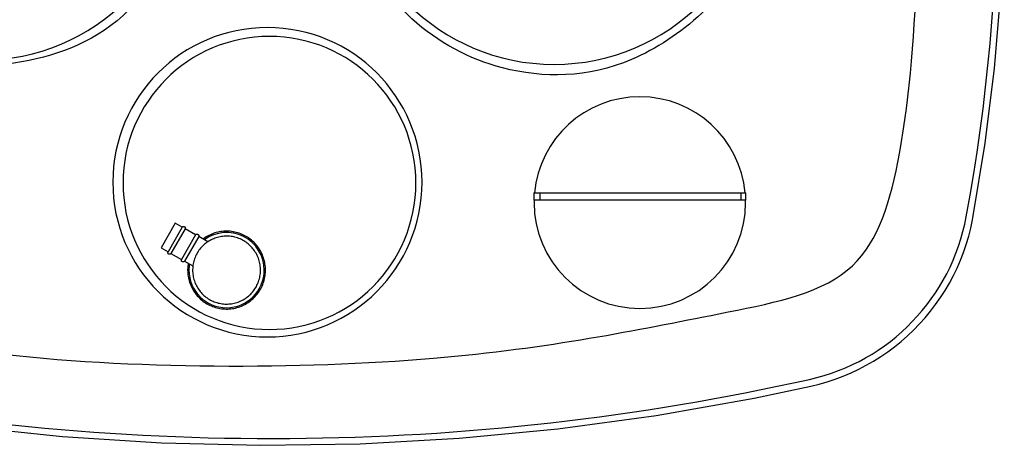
# Model space of a CAD drawing. Header units: millimetres. Extents: x -455 to 454, y -360 to 353.
# Tile 2 of 3: x -151 to 454, y -360 to -99. Entities that reach past the tile are written whole.
import ezdxf

# ---------------------------------------------------------------- set-up
doc = ezdxf.new("R2010")
doc.units = ezdxf.units.MM
doc.layers.add('Material 1', color=7, linetype='Continuous', true_color=0xe6e6e6)
doc.layers.add('Material 3', color=251, linetype='Continuous', true_color=0x505050)

msp = doc.modelspace()

# ---------------------------------------------------------------- linework, layer by layer
at = {"layer": 'Material 1'}
for p, q in [((-55.47, -223.55), (-64.12, -238.75)), ((-51.11, -226.03), (-55.47, -223.55)), ((-51.11, -226.03), (-59.76, -241.23)), ((-49.36, -227.03), (-58.01, -242.23)), ((-42.95, -230.67), (-49.36, -227.03)), ((-42.95, -230.67), (-51.6, -245.87)), ((-40.97, -231.8), (-49.62, -247)), ((-35.33, -235), (-40.97, -231.8)), ((-64.12, -238.75), (-59.76, -241.23)), ((-58.01, -242.23), (-51.6, -245.87)), ((-49.62, -247), (-44.55, -249.88))]:
    msp.add_line(p, q, dxfattribs=at)
at = {"layer": 'Material 1', "flags": 128}
for points in [[(434.85, -220.38), (442.4, -174.48), (448.11, -128.31), (451.97, -81.94), (453.97, -35.47), (454.11, 11.05), (452.39, 57.54), (448.81, 103.93), (443.38, 150.13), (436.11, 196.08), (433.98, 207.64)], [(335.26, -323.61), (340.31, -322.38), (345.31, -320.95), (350.25, -319.32), (355.11, -317.49), (359.91, -315.47), (364.61, -313.26), (369.23, -310.87), (373.74, -308.29), (378.15, -305.53), (382.44, -302.6), (386.62, -299.5), (390.67, -296.23), (394.58, -292.81), (398.35, -289.23), (401.98, -285.5), (405.45, -281.64), (408.77, -277.63), (411.92, -273.5), (414.91, -269.24), (417.72, -264.87), (420.36, -260.39), (422.82, -255.8), (425.09, -251.13), (427.17, -246.36), (429.06, -241.52), (430.75, -236.6), (432.25, -231.62), (433.54, -226.58), (434.63, -221.5), (434.85, -220.38)], [(-51.11, -226.03), (-51.09, -225.99), (-51.07, -225.96), (-51.05, -225.93), (-51.02, -225.9), (-50.99, -225.87), (-50.97, -225.84), (-50.94, -225.81), (-50.91, -225.78), (-50.87, -225.76), (-50.84, -225.73), (-50.81, -225.71), (-50.78, -225.69), (-50.74, -225.67), (-50.7, -225.65), (-50.67, -225.63), (-50.63, -225.61), (-50.59, -225.6), (-50.55, -225.59), (-50.52, -225.57), (-50.48, -225.56), (-50.44, -225.56), (-50.4, -225.55), (-50.36, -225.54), (-50.32, -225.54), (-50.28, -225.54), (-50.24, -225.54), (-50.2, -225.54), (-50.16, -225.54), (-50.12, -225.55), (-50.08, -225.55), (-50.04, -225.56), (-50, -225.57), (-49.96, -225.58), (-49.92, -225.59), (-49.88, -225.61), (-49.84, -225.62), (-49.81, -225.64), (-49.77, -225.66), (-49.74, -225.68), (-49.7, -225.7), (-49.67, -225.72), (-49.63, -225.75), (-49.6, -225.77), (-49.57, -225.8), (-49.54, -225.83), (-49.51, -225.85), (-49.49, -225.88), (-49.46, -225.91), (-49.44, -225.95), (-49.41, -225.98), (-49.39, -226.01), (-49.37, -226.05), (-49.35, -226.08), (-49.33, -226.12), (-49.32, -226.16), (-49.3, -226.19), (-49.29, -226.23), (-49.28, -226.27), (-49.27, -226.31), (-49.26, -226.35), (-49.25, -226.39), (-49.24, -226.43), (-49.24, -226.47), (-49.24, -226.51), (-49.24, -226.55), (-49.24, -226.59), (-49.24, -226.63), (-49.24, -226.67), (-49.25, -226.71), (-49.26, -226.75), (-49.27, -226.79), (-49.28, -226.83), (-49.29, -226.87), (-49.3, -226.91), (-49.32, -226.94), (-49.33, -226.98), (-49.35, -227.02), (-49.36, -227.03)], [(-42.95, -230.67), (-42.92, -230.64), (-42.88, -230.61), (-42.85, -230.57), (-42.81, -230.54), (-42.78, -230.52), (-42.74, -230.49), (-42.7, -230.46), (-42.66, -230.44), (-42.62, -230.42), (-42.58, -230.4), (-42.54, -230.38), (-42.49, -230.36), (-42.45, -230.34), (-42.4, -230.33), (-42.36, -230.32), (-42.31, -230.31), (-42.27, -230.3), (-42.22, -230.29), (-42.18, -230.29), (-42.13, -230.29), (-42.08, -230.29), (-42.04, -230.29), (-41.99, -230.29), (-41.94, -230.29), (-41.9, -230.3), (-41.85, -230.31), (-41.81, -230.32), (-41.76, -230.33), (-41.72, -230.35), (-41.67, -230.36), (-41.63, -230.38), (-41.59, -230.4), (-41.54, -230.42), (-41.5, -230.44), (-41.46, -230.46), (-41.42, -230.49), (-41.39, -230.52), (-41.35, -230.55), (-41.31, -230.58), (-41.28, -230.61), (-41.25, -230.64), (-41.22, -230.67), (-41.18, -230.71), (-41.16, -230.75), (-41.13, -230.78), (-41.1, -230.82), (-41.08, -230.86), (-41.06, -230.9), (-41.03, -230.94), (-41.01, -230.99), (-41, -231.03), (-40.98, -231.07), (-40.97, -231.12), (-40.95, -231.16), (-40.94, -231.21), (-40.94, -231.25), (-40.93, -231.3), (-40.92, -231.35), (-40.92, -231.39), (-40.92, -231.44), (-40.92, -231.49), (-40.92, -231.53), (-40.93, -231.58), (-40.93, -231.62), (-40.94, -231.67), (-40.95, -231.72), (-40.96, -231.76), (-40.97, -231.8)], [(-58.01, -242.23), (-58.03, -242.26), (-58.05, -242.3), (-58.07, -242.33), (-58.1, -242.36), (-58.13, -242.39), (-58.15, -242.42), (-58.18, -242.45), (-58.21, -242.48), (-58.24, -242.5), (-58.28, -242.53), (-58.31, -242.55), (-58.34, -242.57), (-58.38, -242.59), (-58.41, -242.61), (-58.45, -242.63), (-58.49, -242.64), (-58.53, -242.66), (-58.56, -242.67), (-58.6, -242.68), (-58.64, -242.69), (-58.68, -242.7), (-58.72, -242.71), (-58.76, -242.71), (-58.8, -242.72), (-58.84, -242.72), (-58.88, -242.72), (-58.92, -242.72), (-58.96, -242.71), (-59, -242.71), (-59.04, -242.7), (-59.08, -242.7), (-59.12, -242.69), (-59.16, -242.68), (-59.2, -242.66), (-59.24, -242.65), (-59.28, -242.63), (-59.31, -242.62), (-59.35, -242.6), (-59.38, -242.58), (-59.42, -242.56), (-59.45, -242.53), (-59.48, -242.51), (-59.52, -242.49), (-59.55, -242.46), (-59.58, -242.43), (-59.61, -242.4), (-59.63, -242.37), (-59.66, -242.34), (-59.68, -242.31), (-59.71, -242.28), (-59.73, -242.24), (-59.75, -242.21), (-59.77, -242.17), (-59.79, -242.14), (-59.8, -242.1), (-59.82, -242.06), (-59.83, -242.02), (-59.84, -241.99), (-59.85, -241.95), (-59.86, -241.91), (-59.87, -241.87), (-59.88, -241.83), (-59.88, -241.79), (-59.88, -241.75), (-59.88, -241.71), (-59.88, -241.67), (-59.88, -241.62), (-59.88, -241.58), (-59.87, -241.54), (-59.86, -241.5), (-59.85, -241.47), (-59.84, -241.43), (-59.83, -241.39), (-59.82, -241.35), (-59.8, -241.31), (-59.79, -241.27), (-59.77, -241.24), (-59.76, -241.23)], [(-49.62, -247), (-49.65, -247.03), (-49.68, -247.07), (-49.72, -247.1), (-49.75, -247.13), (-49.79, -247.16), (-49.83, -247.18), (-49.87, -247.21), (-49.91, -247.23), (-49.95, -247.26), (-49.99, -247.28), (-50.03, -247.29), (-50.08, -247.31), (-50.12, -247.33), (-50.17, -247.34), (-50.21, -247.35), (-50.26, -247.36), (-50.3, -247.37), (-50.35, -247.38), (-50.39, -247.38), (-50.44, -247.39), (-50.49, -247.39), (-50.53, -247.39), (-50.58, -247.38), (-50.63, -247.38), (-50.67, -247.37), (-50.72, -247.36), (-50.76, -247.35), (-50.81, -247.34), (-50.85, -247.33), (-50.9, -247.31), (-50.94, -247.29), (-50.98, -247.28), (-51.02, -247.25), (-51.07, -247.23), (-51.11, -247.21), (-51.14, -247.18), (-51.18, -247.16), (-51.22, -247.13), (-51.25, -247.1), (-51.29, -247.07), (-51.32, -247.03), (-51.35, -247), (-51.38, -246.96), (-51.41, -246.93), (-51.44, -246.89), (-51.47, -246.85), (-51.49, -246.81), (-51.51, -246.77), (-51.53, -246.73), (-51.55, -246.69), (-51.57, -246.64), (-51.59, -246.6), (-51.6, -246.55), (-51.61, -246.51), (-51.63, -246.46), (-51.63, -246.42), (-51.64, -246.37), (-51.65, -246.33), (-51.65, -246.28), (-51.65, -246.23), (-51.65, -246.19), (-51.65, -246.14), (-51.64, -246.09), (-51.64, -246.05), (-51.63, -246), (-51.62, -245.96), (-51.61, -245.91), (-51.6, -245.87)], [(-305.68, -328.27), (-245.71, -339.46), (-185.35, -348.24), (-124.68, -354.6), (-63.81, -358.53), (-2.83, -360.02), (58.16, -359.07), (119.07, -355.68), (179.79, -349.86), (240.23, -341.62), (300.29, -330.97), (335.26, -323.61)]]:
    msp.add_lwpolyline(points, dxfattribs=at)
at = {"layer": 'Material 1'}
for centre, radius, start, end in [((-708.83, -8.68), 1158.92, 349.51299, 10.71842), ((-174.94, 3.46), 127.02, 180, 360), ((177.44, 0.96), 127.02, 180, 360), ((307.02, -196.72), 125.81, 282.54658, 349.51299), ((3.96, 1165.05), 1520.9, 258.28582, 282.54658)]:
    msp.add_arc(centre, radius, start, end, dxfattribs=at)
msp.add_open_spline([(212.18, 136.14), (268.64, 109.81), (319.89, 44.22), (314.59, -56.82), (228.85, -134.02), (148.22, -135.02), (87.28, -102.62), (48.18, -46.39), (42.63, 32.96), (71.35, 85.22), (45.75, 110.82), (-41.93, 110.82), (-62.19, 76.27), (-49.2, 53.04), (-38.14, -15.37), (-77.2, -100.5), (-146.03, -128.78), (-227.65, -128.78), (-313.18, -57.02), (-313.01, 67.4), (-233.11, 129.82), (-200.2, 150.07), (-201.5, 236.23), (-227.27, 262), (-286, 281.03), (-380.46, 240.7), (-393.88, 87.27), (-404.51, -55.62), (-386.48, -202.48), (-349.33, -263.92), (-175.77, -313.69), (114.8, -313.25), (260.73, -282.23), (366.5, -262.68), (391.73, -190.12), (403.4, -63.76), (398.4, 79.25), (391.11, 218.38), (326.24, 273.96), (223.31, 270.37), (206.18, 233.63), (196.25, 152.75)], degree=3, knots=[0, 0, 0, 0, 0.269815, 0.597665, 0.922676, 1.212511, 1.451082, 1.68846, 1.915571, 2.107363, 2.308052, 2.487325, 2.656119, 2.804816, 3.012138, 3.271734, 3.544803, 3.837543, 4.184965, 4.554007, 4.843217, 5.090605, 5.266968, 5.468583, 5.688275, 6.036534, 6.473984, 6.96093, 7.357968, 7.795753, 8.389494, 9.067875, 9.666438, 10.031249, 10.371677, 10.75096, 11.198594, 11.600875, 11.9593, 12.209688, 12.455766, 12.455766, 12.455766, 12.455766], dxfattribs=at)
at = {"layer": 'Material 3'}
for p, q in [((165.02, -205), (165.02, -209.49)), ((165.02, -205), (168.65, -205)), ((168.65, -205), (292.26, -205)), ((168.65, -205), (168.65, -209.49)), ((292.26, -205), (295.3, -205)), ((292.26, -205), (292.26, -209.49)), ((295.3, -209.49), (295.3, -205)), ((168.65, -209.49), (165.02, -209.49)), ((292.26, -209.49), (168.65, -209.49)), ((295.3, -209.49), (292.26, -209.49))]:
    msp.add_line(p, q, dxfattribs=at)
at = {"layer": 'Material 3', "flags": 128}
for points in [[(0.07, -252.41), (0.05, -251.45), (-0.01, -250.5), (-0.1, -249.55), (-0.24, -248.6), (-0.41, -247.66), (-0.62, -246.72), (-0.86, -245.8), (-1.15, -244.89), (-1.47, -243.98), (-1.82, -243.09), (-2.21, -242.22), (-2.64, -241.36), (-3.09, -240.52), (-3.59, -239.7), (-4.11, -238.9), (-4.67, -238.12), (-5.25, -237.37), (-5.87, -236.64), (-6.51, -235.93), (-7.19, -235.25), (-7.89, -234.6), (-8.61, -233.97), (-9.36, -233.38), (-10.13, -232.81), (-10.93, -232.28), (-11.74, -231.78), (-12.58, -231.31), (-13.43, -230.88), (-14.3, -230.48), (-15.19, -230.11), (-16.08, -229.78), (-17, -229.49), (-17.92, -229.24), (-18.85, -229.02), (-19.79, -228.84), (-20.73, -228.69), (-21.69, -228.59), (-22.64, -228.52), (-23.6, -228.49), (-24.55, -228.5), (-25.51, -228.55), (-26.46, -228.63), (-27.41, -228.75), (-28.35, -228.91), (-29.29, -229.11), (-30.22, -229.35), (-31.13, -229.62), (-32.04, -229.93), (-32.93, -230.28), (-33.81, -230.66), (-34.67, -231.07), (-35.52, -231.52), (-36.34, -232.01), (-37.15, -232.52), (-37.93, -233.07), (-38.28, -233.33)], [(-2.99, -252.41), (-3.01, -251.58), (-3.06, -250.74), (-3.14, -249.91), (-3.26, -249.09), (-3.4, -248.26), (-3.59, -247.45), (-3.8, -246.64), (-4.05, -245.85), (-4.33, -245.06), (-4.64, -244.28), (-4.98, -243.52), (-5.35, -242.77), (-5.75, -242.04), (-6.18, -241.33), (-6.63, -240.63), (-7.12, -239.95), (-7.63, -239.29), (-8.17, -238.65), (-8.73, -238.04), (-9.32, -237.44), (-9.93, -236.87), (-10.56, -236.33), (-11.21, -235.81), (-11.89, -235.32), (-12.58, -234.85), (-13.29, -234.42), (-14.02, -234.01), (-14.76, -233.63), (-15.52, -233.28), (-16.29, -232.96), (-17.08, -232.68), (-17.87, -232.42), (-18.68, -232.2), (-19.49, -232.01), (-20.31, -231.85), (-21.13, -231.72), (-21.96, -231.63), (-22.79, -231.57), (-23.63, -231.55), (-24.46, -231.55), (-25.3, -231.59), (-26.13, -231.67), (-26.96, -231.78), (-27.78, -231.92), (-28.6, -232.09), (-29.4, -232.3), (-30.2, -232.53), (-30.99, -232.8), (-31.77, -233.11), (-32.54, -233.44), (-33.29, -233.8), (-34.03, -234.19), (-34.75, -234.61), (-35.45, -235.06), (-36.13, -235.54), (-36.8, -236.04), (-37.44, -236.58), (-38.07, -237.13), (-38.66, -237.71), (-39.24, -238.32), (-39.79, -238.94), (-40.32, -239.59), (-40.82, -240.26), (-41.29, -240.95)], [(-41.29, -240.95), (-42.15, -242.38), (-42.54, -243.12), (-42.89, -243.87), (-43.22, -244.64), (-43.51, -245.42), (-43.78, -246.21), (-44.01, -247.01), (-44.21, -247.82), (-44.38, -248.64), (-44.51, -249.47), (-44.61, -250.29), (-44.68, -251.13), (-44.72, -251.96), (-44.72, -252.41)], [(-47.41, -248.26), (-47.54, -249.03), (-47.65, -249.98), (-47.73, -250.94), (-47.77, -251.89), (-47.78, -252.41)], [(-47.78, -252.41), (-47.76, -253.37), (-47.7, -254.32), (-47.6, -255.27), (-47.47, -256.22), (-47.3, -257.16), (-47.09, -258.1), (-46.84, -259.02), (-46.56, -259.94), (-46.24, -260.84), (-45.89, -261.73), (-45.5, -262.6), (-45.07, -263.46), (-44.61, -264.3), (-44.12, -265.12), (-43.6, -265.92), (-43.04, -266.7), (-42.46, -267.45), (-41.84, -268.18), (-41.19, -268.89), (-40.52, -269.57), (-39.82, -270.22), (-39.1, -270.85), (-38.35, -271.44), (-37.57, -272.01), (-36.78, -272.54), (-35.96, -273.04), (-35.13, -273.51), (-34.28, -273.94), (-33.41, -274.34), (-32.52, -274.71), (-31.62, -275.04), (-30.71, -275.33), (-29.79, -275.58), (-28.86, -275.8), (-27.92, -275.98), (-26.97, -276.13), (-26.02, -276.23), (-25.07, -276.3), (-24.11, -276.33), (-23.16, -276.32), (-22.2, -276.28), (-21.25, -276.19), (-20.3, -276.07), (-19.36, -275.91), (-18.42, -275.71), (-17.49, -275.47), (-16.57, -275.2), (-15.67, -274.89), (-14.78, -274.54), (-13.9, -274.16), (-13.04, -273.75), (-12.19, -273.3), (-11.37, -272.81), (-10.56, -272.3), (-9.78, -271.75), (-9.01, -271.17), (-8.28, -270.56), (-7.56, -269.93), (-6.87, -269.26), (-6.21, -268.57), (-5.58, -267.85), (-4.98, -267.11), (-4.41, -266.34), (-3.87, -265.55), (-3.36, -264.74), (-2.88, -263.91), (-2.44, -263.06), (-2.03, -262.2), (-1.65, -261.32), (-1.31, -260.42), (-1.01, -259.52), (-0.75, -258.6), (-0.52, -257.67), (-0.33, -256.73), (-0.17, -255.79), (-0.06, -254.84), (0.02, -253.88), (0.06, -252.93), (0.07, -252.41)], [(-44.72, -252.41), (-44.7, -253.24), (-44.65, -254.08), (-44.57, -254.91), (-44.45, -255.73), (-44.3, -256.56), (-44.12, -257.37), (-43.91, -258.18), (-43.66, -258.97), (-43.38, -259.76), (-43.07, -260.54), (-42.73, -261.3), (-42.36, -262.05), (-41.96, -262.78), (-41.53, -263.49), (-41.08, -264.19), (-40.59, -264.87), (-40.08, -265.53), (-39.54, -266.17), (-38.98, -266.78), (-38.39, -267.38), (-37.78, -267.95), (-37.15, -268.49), (-36.5, -269.01), (-35.82, -269.5), (-35.13, -269.97), (-34.42, -270.4), (-33.69, -270.81), (-32.95, -271.19), (-32.19, -271.54), (-31.42, -271.86), (-30.63, -272.14), (-29.84, -272.4), (-29.03, -272.62), (-28.22, -272.81), (-27.4, -272.97), (-26.58, -273.1), (-25.75, -273.19), (-24.91, -273.25), (-24.08, -273.27), (-23.25, -273.27), (-22.41, -273.23), (-21.58, -273.15), (-20.75, -273.04), (-19.93, -272.9), (-19.11, -272.73), (-18.3, -272.52), (-17.5, -272.29), (-16.72, -272.02), (-15.94, -271.72), (-15.17, -271.38), (-14.42, -271.02), (-13.68, -270.63), (-12.96, -270.21), (-12.26, -269.76), (-11.57, -269.28), (-10.91, -268.78), (-10.27, -268.24), (-9.64, -267.69), (-9.04, -267.11), (-8.47, -266.5), (-7.92, -265.88), (-7.39, -265.23), (-6.89, -264.56), (-6.42, -263.87), (-5.97, -263.17), (-5.56, -262.44), (-5.17, -261.7), (-4.82, -260.95), (-4.49, -260.18), (-4.19, -259.4), (-3.93, -258.61), (-3.7, -257.81), (-3.5, -257), (-3.33, -256.18), (-3.2, -255.35), (-3.1, -254.53), (-3.03, -253.69), (-2.99, -252.86), (-2.99, -252.41)]]:
    msp.add_lwpolyline(points, dxfattribs=at)
at = {"layer": 'Material 3'}
for centre, radius, start, end in [((1.25, -198.44), 95, 0, 180), ((2.5, -198.88), 90, 360, 180), ((230.14, -210.95), 65, 5.25252, 174.74748), ((1.25, -198.44), 95, 180, 0), ((2.5, -198.88), 90, 180, 360), ((230.14, -210.95), 65, 178.71582, 180), ((230.14, -210.95), 65, 180, 360), ((230.14, -210.95), 65, 360, 1.28418), ((-23.85, -252.41), 23.12, 0, 126.22724), ((-23.85, -252.41), 23.92, 31.5, 36), ((-23.85, -252.41), 23.12, 170.71396, 180), ((-23.85, -252.41), 23.12, 180, 0)]:
    msp.add_arc(centre, radius, start, end, dxfattribs=at)

doc.saveas('drawing.dxf')
